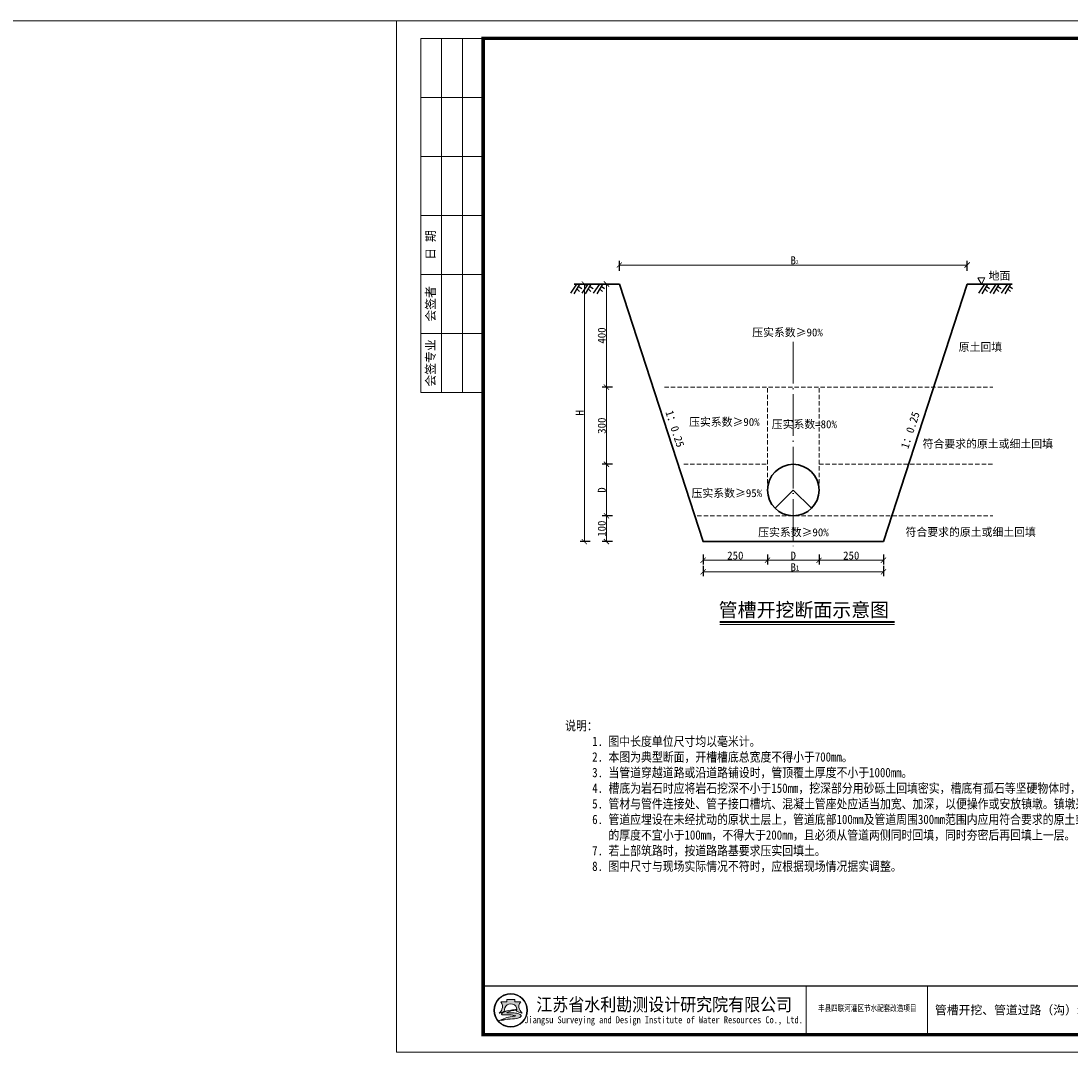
# Model space of a CAD drawing. Extents: x -27255 to 1448651, y 31034 to 8081248.
# Tile 32 of 256: x 583705 to 584008, y 3856936 to 3857233. Entities that reach past the tile are written whole.
import ezdxf
from ezdxf.enums import TextEntityAlignment as Align

# ---------------------------------------------------------------- set-up
doc = ezdxf.new("R2010")
doc.units = 0
doc.header["$PDMODE"] = 32
doc.header["$PDSIZE"] = 0.2
for name, pattern in [('ACAD_ISO03W100', [30, 12, -18]), ('ACAD_ISO04W100', [30, 24, -3, 0, -3]), ('HIDDEN', [0.375, 0.25, -0.125])]:
    doc.linetypes.add(name, pattern=pattern)
doc.layers.get('0').update_dxf_attribs({"linetype": 'CONTINUOUS'})
doc.layers.get('Defpoints').update_dxf_attribs({"linetype": 'CONTINUOUS'})
for name, color, linetype, lineweight in [('0 中心线', 1, 'ACAD_ISO04W100', 13), ('0 可见轮廓线', 2, 'CONTINUOUS', 30), ('0 标注', 7, 'CONTINUOUS', 13), ('0 细实线', 4, 'CONTINUOUS', 9), ('0 细虚线', 3, 'ACAD_ISO03W100', 9), ('0.09标注线', 3, 'CONTINUOUS', 9), ('0.13填充', 8, 'CONTINUOUS', 9), ('0.13文字', 3, 'CONTINUOUS', 13), ('图框', 7, 'CONTINUOUS', 20), ('文字', 7, 'CONTINUOUS', 15), ('细实线', 3, 'CONTINUOUS', 20), ('虚线', 251, 'HIDDEN', 15)]:
    doc.layers.add(name, color=color, linetype=linetype, lineweight=lineweight)
doc.layers.add('GCD', color=7, linetype='CONTINUOUS')
doc.styles.add('-仿宋_GB2312', font='FangSong_GB2312.ttf')
doc.styles.add('HZTXT', font='FangSong_GB2312.ttf', dxfattribs={"width": 0.8, "height": 2.5})
doc.styles.add('LYJFS', font='times.ttf', dxfattribs={"width": 0.7})
doc.styles.add('仿宋', font='FangSong_GB2312.ttf', dxfattribs={"width": 0.7})
doc.styles.add('宋体', font='FangSong_GB2312.ttf')
doc.dimstyles.new('副本 (2) STANDARD', dxfattribs={"dimscale": 0, "dimtxt": 2.3, "dimasz": 1.5, "dimexe": 1.25, "dimexo": 1.5, "dimgap": 0.2, "dimtad": 1, "dimdec": 1, "dimzin": 0, "dimdsep": 46, "dimtxsty": '-仿宋_GB2312', "dimblk": 'ARCHTICK', "dimcen": 0.09, "dimadec": 0, "dimazin": 0, "dimtfac": 1, "dimtdec": 1, "dimtix": 1, "dimtmove": 2, "dimatfit": 3, "dimfxl": 1.7, "dimfxlon": 1, "dimtolj": 1, "dimtzin": 0, "dimlwd": 9, "dimarcsym": 0})

# ---------------------------------------------------------------- blocks, each defined once
blk = doc.blocks.new('_ARCHTICK')
at = {"color": 0, "linetype": 'ByBlock', "const_width": 0.15}
blk.add_lwpolyline([(-0.5, -0.5), (0.5, 0.5)], dxfattribs=at)
blk = doc.blocks.new('*D5587')
at = {"layer": '0.09标注线', "color": 0, "lineweight": -2}
for p, q in [((583875.9442277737, 3857157.526601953), (583872.9942277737, 3857157.526601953)), ((583875.9442277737, 3857127.826601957), (583872.9942277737, 3857127.826601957))]:
    blk.add_line(p, q, dxfattribs=at)
at = {"layer": '0.09标注线', "color": 0, "lineweight": 9}
blk.add_line((583874.2442277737, 3857127.826601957), (583874.2442277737, 3857157.526601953), dxfattribs=at)
at = {"layer": 'Defpoints', "color": 0, "lineweight": 13}
for p in [(583874.2442277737, 3857157.526601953), (583877.9672190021, 3857157.526601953), (583887.6197190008, 3857127.826601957)]:
    blk.add_point(p, dxfattribs=at)
at = {"layer": '0.09标注线', "color": 0, "lineweight": 9, "xscale": 1.5, "yscale": 1.5, "zscale": 1.5}
for p, rotation in [((583874.2442277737, 3857157.526601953), 90), ((583874.2442277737, 3857127.826601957), 270)]:
    blk.add_blockref('_ARCHTICK', p, dxfattribs=dict(at, rotation=rotation))
at = {"layer": '0.09标注线', "color": 0, "insert": (583872.8942277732, 3857142.676601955), "char_height": 2.3, "attachment_point": 5, "rotation": 90, "style": '-仿宋_GB2312'}
blk.add_mtext('\\A1;400', dxfattribs=at)
blk = doc.blocks.new('*D5717')
at = {"layer": '0.09标注线', "color": 0, "lineweight": -2}
for p, q in [((583869.5713091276, 3857157.526601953), (583866.6213091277, 3857157.526601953)), ((583869.5713091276, 3857083.276601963), (583866.6213091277, 3857083.276601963))]:
    blk.add_line(p, q, dxfattribs=at)
at = {"layer": '0.09标注线', "color": 0, "lineweight": 9}
blk.add_line((583867.8713091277, 3857083.276601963), (583867.8713091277, 3857157.526601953), dxfattribs=at)
at = {"layer": 'Defpoints', "color": 0, "lineweight": 13}
for p in [(583867.8713091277, 3857157.526601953), (583877.9672190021, 3857157.526601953), (583902.098468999, 3857083.276601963)]:
    blk.add_point(p, dxfattribs=at)
at = {"layer": '0.09标注线', "color": 0, "lineweight": 9, "xscale": 1.5, "yscale": 1.5, "zscale": 1.5}
for p, rotation in [((583867.8713091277, 3857157.526601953), 90), ((583867.8713091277, 3857083.276601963), 270)]:
    blk.add_blockref('_ARCHTICK', p, dxfattribs=dict(at, rotation=rotation))
at = {"layer": '0.09标注线', "color": 0, "insert": (583866.5213091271, 3857120.401601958), "char_height": 2.3, "attachment_point": 5, "rotation": 90, "style": '-仿宋_GB2312'}
blk.add_mtext('\\A1;H', dxfattribs=at)
blk = doc.blocks.new('*D5718')
at = {"layer": '0.09标注线', "color": 0, "lineweight": -2}
for p, q in [((583875.9442277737, 3857127.826601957), (583872.9942277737, 3857127.826601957)), ((583875.9442277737, 3857105.55160196), (583872.9942277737, 3857105.55160196))]:
    blk.add_line(p, q, dxfattribs=at)
at = {"layer": '0.09标注线', "color": 0, "lineweight": 9}
blk.add_line((583874.2442277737, 3857127.826601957), (583874.2442277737, 3857105.55160196), dxfattribs=at)
at = {"layer": 'Defpoints', "color": 0, "lineweight": 13}
for p in [(583887.6197190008, 3857127.826601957), (583874.2442277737, 3857105.55160196), (583894.859094, 3857105.55160196)]:
    blk.add_point(p, dxfattribs=at)
at = {"layer": '0.09标注线', "color": 0, "lineweight": 9, "xscale": 1.5, "yscale": 1.5, "zscale": 1.5}
for p, rotation in [((583874.2442277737, 3857127.826601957), 90), ((583874.2442277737, 3857105.55160196), 270)]:
    blk.add_blockref('_ARCHTICK', p, dxfattribs=dict(at, rotation=rotation))
at = {"layer": '0.09标注线', "color": 0, "insert": (583872.8942277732, 3857116.689101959), "char_height": 2.3, "attachment_point": 5, "rotation": 90, "style": '-仿宋_GB2312'}
blk.add_mtext('\\A1;300', dxfattribs=at)
blk = doc.blocks.new('*D5719')
at = {"layer": '0.09标注线', "color": 0, "lineweight": -2}
for p, q in [((583875.9442277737, 3857105.55160196), (583872.9942277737, 3857105.55160196)), ((583875.9442277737, 3857090.701601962), (583872.9942277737, 3857090.701601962))]:
    blk.add_line(p, q, dxfattribs=at)
at = {"layer": '0.09标注线', "color": 0, "lineweight": 9}
blk.add_line((583874.2442277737, 3857105.55160196), (583874.2442277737, 3857090.701601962), dxfattribs=at)
at = {"layer": 'Defpoints', "color": 0, "lineweight": 13}
for p in [(583894.859094, 3857105.55160196), (583874.2442277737, 3857090.701601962), (583899.6853439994, 3857090.701601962)]:
    blk.add_point(p, dxfattribs=at)
at = {"layer": '0.09标注线', "color": 0, "lineweight": 9, "xscale": 1.5, "yscale": 1.5, "zscale": 1.5}
for p, rotation in [((583874.2442277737, 3857105.55160196), 90), ((583874.2442277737, 3857090.701601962), 270)]:
    blk.add_blockref('_ARCHTICK', p, dxfattribs=dict(at, rotation=rotation))
at = {"layer": '0.09标注线', "color": 0, "insert": (583872.8942277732, 3857098.126601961), "char_height": 2.3, "attachment_point": 5, "rotation": 90, "style": '-仿宋_GB2312'}
blk.add_mtext('\\A1;D', dxfattribs=at)
blk = doc.blocks.new('*D5720')
at = {"layer": '0.09标注线', "color": 0, "lineweight": -2}
for p, q in [((583875.9442277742, 3857090.701601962), (583872.9942277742, 3857090.701601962)), ((583875.9442277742, 3857083.276601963), (583872.9942277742, 3857083.276601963))]:
    blk.add_line(p, q, dxfattribs=at)
at = {"layer": '0.09标注线', "color": 0, "lineweight": 9}
blk.add_line((583874.2442277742, 3857090.701601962), (583874.2442277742, 3857083.276601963), dxfattribs=at)
at = {"layer": 'Defpoints', "color": 0, "lineweight": 13}
for p in [(583899.6853439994, 3857090.701601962), (583874.2442277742, 3857083.276601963), (583902.098468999, 3857083.276601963)]:
    blk.add_point(p, dxfattribs=at)
at = {"layer": '0.09标注线', "color": 0, "lineweight": 9, "xscale": 1.5, "yscale": 1.5, "zscale": 1.5}
for p, rotation in [((583874.2442277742, 3857090.701601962), 90), ((583874.2442277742, 3857083.276601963), 270)]:
    blk.add_blockref('_ARCHTICK', p, dxfattribs=dict(at, rotation=rotation))
at = {"layer": '0.09标注线', "color": 0, "insert": (583872.8942277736, 3857086.989101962), "char_height": 2.3, "attachment_point": 5, "rotation": 90, "style": '-仿宋_GB2312'}
blk.add_mtext('\\A1;100', dxfattribs=at)
blk = doc.blocks.new('*D5721')
at = {"layer": '0.09标注线', "color": 0, "lineweight": -2}
for p, q in [((583902.098468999, 3857079.591349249), (583902.098468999, 3857076.641349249)), ((583920.6609689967, 3857079.591349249), (583920.6609689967, 3857076.641349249))]:
    blk.add_line(p, q, dxfattribs=at)
at = {"layer": '0.09标注线', "color": 0, "lineweight": 9}
blk.add_line((583902.098468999, 3857077.891349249), (583920.6609689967, 3857077.891349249), dxfattribs=at)
at = {"layer": 'Defpoints', "color": 0, "lineweight": 13}
for p in [(583920.6609689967, 3857098.126601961), (583902.098468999, 3857083.276601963), (583920.6609689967, 3857077.891349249)]:
    blk.add_point(p, dxfattribs=at)
at = {"layer": '0.09标注线', "color": 0, "lineweight": 9, "xscale": 1.5, "yscale": 1.5, "zscale": 1.5, "rotation": 180}
blk.add_blockref('_ARCHTICK', (583902.098468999, 3857077.891349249), dxfattribs=at)
at = {"layer": '0.09标注线', "color": 0, "lineweight": 9, "xscale": 1.5, "yscale": 1.5, "zscale": 1.5}
blk.add_blockref('_ARCHTICK', (583920.6609689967, 3857077.891349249), dxfattribs=at)
at = {"layer": '0.09标注线', "color": 0, "insert": (583911.3797189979, 3857079.241349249), "char_height": 2.3, "attachment_point": 5, "style": '-仿宋_GB2312'}
blk.add_mtext('\\A1;250', dxfattribs=at)
blk = doc.blocks.new('*D5722')
at = {"layer": '0.09标注线', "color": 0, "lineweight": -2}
for p, q in [((583935.5109689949, 3857079.591349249), (583935.5109689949, 3857076.641349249)), ((583954.0734689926, 3857079.591349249), (583954.0734689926, 3857076.641349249))]:
    blk.add_line(p, q, dxfattribs=at)
at = {"layer": '0.09标注线', "color": 0, "lineweight": 9}
blk.add_line((583935.5109689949, 3857077.891349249), (583954.0734689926, 3857077.891349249), dxfattribs=at)
at = {"layer": 'Defpoints', "color": 0, "lineweight": 13}
for p in [(583935.5109689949, 3857098.126601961), (583954.0734689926, 3857083.276601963), (583954.0734689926, 3857077.891349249)]:
    blk.add_point(p, dxfattribs=at)
at = {"layer": '0.09标注线', "color": 0, "lineweight": 9, "xscale": 1.5, "yscale": 1.5, "zscale": 1.5, "rotation": 180}
blk.add_blockref('_ARCHTICK', (583935.5109689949, 3857077.891349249), dxfattribs=at)
at = {"layer": '0.09标注线', "color": 0, "lineweight": 9, "xscale": 1.5, "yscale": 1.5, "zscale": 1.5}
blk.add_blockref('_ARCHTICK', (583954.0734689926, 3857077.891349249), dxfattribs=at)
at = {"layer": '0.09标注线', "color": 0, "insert": (583944.7922189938, 3857079.241349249), "char_height": 2.3, "attachment_point": 5, "style": '-仿宋_GB2312'}
blk.add_mtext('\\A1;250', dxfattribs=at)
blk = doc.blocks.new('*D5588')
at = {"layer": '0.09标注线', "color": 0, "lineweight": -2}
for p, q in [((583902.098468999, 3857076.243453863), (583902.098468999, 3857073.293453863)), ((583954.0734689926, 3857076.243453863), (583954.0734689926, 3857073.293453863))]:
    blk.add_line(p, q, dxfattribs=at)
at = {"layer": '0.09标注线', "color": 0, "lineweight": 9}
blk.add_line((583902.098468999, 3857074.543453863), (583954.0734689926, 3857074.543453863), dxfattribs=at)
at = {"layer": 'Defpoints', "color": 0, "lineweight": 13}
for p in [(583902.098468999, 3857083.276601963), (583954.0734689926, 3857083.276601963), (583954.0734689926, 3857074.543453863)]:
    blk.add_point(p, dxfattribs=at)
at = {"layer": '0.09标注线', "color": 0, "lineweight": 9, "xscale": 1.5, "yscale": 1.5, "zscale": 1.5, "rotation": 180}
blk.add_blockref('_ARCHTICK', (583902.098468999, 3857074.543453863), dxfattribs=at)
at = {"layer": '0.09标注线', "color": 0, "lineweight": 9, "xscale": 1.5, "yscale": 1.5, "zscale": 1.5}
blk.add_blockref('_ARCHTICK', (583954.0734689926, 3857074.543453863), dxfattribs=at)
at = {"layer": '0.09标注线', "color": 0, "insert": (583928.0859689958, 3857075.893453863), "char_height": 2.3, "attachment_point": 5, "style": '-仿宋_GB2312'}
blk.add_mtext('\\A1;B', dxfattribs=at)
blk = doc.blocks.new('*D5589')
at = {"layer": '0.09标注线', "color": 0, "lineweight": -2}
for p, q in [((583877.9672190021, 3857161.296326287), (583877.9672190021, 3857164.246326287)), ((583978.2047189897, 3857161.296326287), (583978.2047189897, 3857164.246326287))]:
    blk.add_line(p, q, dxfattribs=at)
at = {"layer": '0.09标注线', "color": 0, "lineweight": 9}
blk.add_line((583877.9672190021, 3857162.996326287), (583978.2047189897, 3857162.996326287), dxfattribs=at)
at = {"layer": 'Defpoints', "color": 0, "lineweight": 13}
for p in [(583978.2047189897, 3857162.996326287), (583877.9672190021, 3857157.526601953), (583978.2047189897, 3857157.526601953)]:
    blk.add_point(p, dxfattribs=at)
at = {"layer": '0.09标注线', "color": 0, "lineweight": 9, "xscale": 1.5, "yscale": 1.5, "zscale": 1.5, "rotation": 180}
blk.add_blockref('_ARCHTICK', (583877.9672190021, 3857162.996326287), dxfattribs=at)
at = {"layer": '0.09标注线', "color": 0, "lineweight": 9, "xscale": 1.5, "yscale": 1.5, "zscale": 1.5}
blk.add_blockref('_ARCHTICK', (583978.2047189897, 3857162.996326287), dxfattribs=at)
at = {"layer": '0.09标注线', "color": 0, "insert": (583928.0859689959, 3857164.346326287), "char_height": 2.3, "attachment_point": 5, "style": '-仿宋_GB2312'}
blk.add_mtext('\\A1;B', dxfattribs=at)
blk = doc.blocks.new('*D5723')
at = {"layer": '0.09标注线', "color": 0, "lineweight": -2}
for p, q in [((583920.6609689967, 3857079.591349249), (583920.6609689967, 3857076.641349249)), ((583935.5109689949, 3857079.591349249), (583935.5109689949, 3857076.641349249))]:
    blk.add_line(p, q, dxfattribs=at)
at = {"layer": '0.09标注线', "color": 0, "lineweight": 9}
blk.add_line((583920.6609689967, 3857077.891349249), (583935.5109689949, 3857077.891349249), dxfattribs=at)
at = {"layer": 'Defpoints', "color": 0, "lineweight": 13}
for p in [(583920.6609689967, 3857098.126601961), (583935.5109689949, 3857098.126601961), (583935.5109689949, 3857077.891349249)]:
    blk.add_point(p, dxfattribs=at)
at = {"layer": '0.09标注线', "color": 0, "lineweight": 9, "xscale": 1.5, "yscale": 1.5, "zscale": 1.5, "rotation": 180}
blk.add_blockref('_ARCHTICK', (583920.6609689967, 3857077.891349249), dxfattribs=at)
at = {"layer": '0.09标注线', "color": 0, "lineweight": 9, "xscale": 1.5, "yscale": 1.5, "zscale": 1.5}
blk.add_blockref('_ARCHTICK', (583935.5109689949, 3857077.891349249), dxfattribs=at)
at = {"layer": '0.09标注线', "color": 0, "insert": (583928.0859689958, 3857079.241349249), "char_height": 2.3, "attachment_point": 5, "style": '-仿宋_GB2312'}
blk.add_mtext('\\A1;D', dxfattribs=at)
blk = doc.blocks.new('d4trtg')
h = blk.add_hatch(color=152)
h.dxf.hatch_style = 1
h.paths.add_polyline_path([(654246.3193193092, 3899725.409078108, 1), (654149.4769673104, 3899725.409078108, 1)])
h.paths.add_polyline_path([(654244.689577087, 3899725.409078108, 1), (654151.1067095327, 3899725.409078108, 1)], flags=16)
h = blk.add_hatch(color=152)
h.dxf.hatch_style = 1
edge = h.paths.add_edge_path()
edge.add_arc((654216.7300615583, 3899701.144012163), 14.62686968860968, 43.31770961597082, 70.37003522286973)
edge.add_arc((654202.9245894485, 3899662.43781051), 55.72140833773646, 70.37003522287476, 84.52854590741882)
edge.add_arc((654197.052297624, 3899601.131590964), 117.3082280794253, 84.5285459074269, 95.17746754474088)
edge.add_arc((654198.4691254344, 3899704.113250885), 18.32576248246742, 111.7965680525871, 130.9174013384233, ccw=False)
edge.add_arc((654217.4394684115, 3899656.675769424), 69.41576698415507, 98.84274785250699, 111.79656805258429, ccw=False)
edge.add_arc((654228.1102754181, 3899588.085080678), 138.8315339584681, 95.21036804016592, 98.84274785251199, ccw=False)
edge.add_ellipse((654197.8981433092, 3899728.334977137), major_axis=(-17.7501498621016, 0), ratio=0.8776980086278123, start_angle=172.6538623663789, end_angle=176.9129867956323)
edge.add_arc((654213.8325542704, 3899624.955280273), 102.5563365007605, 88.99992913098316, 98.52267106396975)
edge.add_arc((654209.8965974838, 3899651.220285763), 75.99805588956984, 98.5226710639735, 116.8491039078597)
edge.add_arc((654181.1331357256, 3899708.041207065), 12.31168505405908, 116.8491039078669, 139.2900683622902)
edge.add_arc((654173.2830714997, 3899714.795695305), 1.955690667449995, 139.2900683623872, 263.050638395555)
edge.add_arc((654175.1158058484, 3899729.831970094), 17.10324739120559, 263.0506383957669, 272.136251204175)
edge.add_arc((654186.8001782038, 3899416.594006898), 296.3525647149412, 88.46268833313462, 92.13625120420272, ccw=False)
edge.add_arc((654193.3818121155, 3899661.833379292), 51.02489061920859, 68.07113774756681, 88.46268833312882, ccw=False)
edge.add_arc((654234.506227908, 3899496.08092722), 214.2253735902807, 95.91294384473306, 98.79521578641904)
edge.add_arc((654220.8241236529, 3899584.51078353), 124.7433113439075, 98.79521578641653, 117.8496747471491)
edge.add_arc((654806.2087627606, 3897318.850026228), 2461.597634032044, 104.7703900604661, 105.15790668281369, ccw=False)
edge.add_line((654178.6340996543, 3899699.104834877), (654170.5934602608, 3899695.844113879))
edge.add_arc((654384.3496151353, 3898723.49134639), 995.5709910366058, 100.90627282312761, 102.39834375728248, ccw=False)
edge.add_line((654195.9846486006, 3899701.080338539), (654189.8745459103, 3899699.193213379))
edge.add_arc((654166.7652083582, 3899985.305806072), 287.044347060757, 274.6177604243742, 279.6944367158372)
edge.add_arc((654207.3949546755, 3899747.472955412), 45.76599921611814, 279.694436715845, 287.6119267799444)
edge.add_arc((654216.243616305, 3899719.598572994), 16.52082853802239, 287.6119267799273, 311.5140981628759)
edge.add_arc((654225.3686800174, 3899709.289677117), 2.753471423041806, 311.5140981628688, 403.3177096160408)
edge = h.paths.add_edge_path()
edge.add_arc((654242.1391779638, 3899736.786777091), 20.67819482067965, 138.9741968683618, 204.1180883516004, ccw=False)
edge.add_line((654226.5392573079, 3899750.359920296), (654209.5567490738, 3899750.359920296))
edge.add_line((654209.5567490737, 3899750.359920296), (654209.5567490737, 3899756.23053299))
edge.add_line((654209.5567490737, 3899756.23053299), (654186.2395375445, 3899756.23053299))
edge.add_line((654186.2395375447, 3899756.23053299), (654186.2395375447, 3899750.359920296))
edge.add_line((654186.2395375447, 3899750.359920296), (654169.2570293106, 3899750.359920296))
edge.add_arc((654153.6571086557, 3899736.786777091), 20.67819482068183, -24.118088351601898, 41.0258031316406, ccw=False)
edge.add_arc((654138.2813983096, 3899743.670490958), 37.52449961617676, 314.34412131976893, 335.8819116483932, ccw=False)
edge.add_arc((654157.8406418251, 3899747.198545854), 31.08765203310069, 282.3877277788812, 290.1465811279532)
edge.add_arc((654127.1774852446, 3899830.778947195), 120.1152469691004, 290.1465811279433, 296.6495194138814)
edge.add_ellipse((654197.8981433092, 3899728.334977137), major_axis=(-17.7501498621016, 0), ratio=0.8776980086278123, start_angle=176.9129867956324, end_angle=378.37473811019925, ccw=False)
edge.add_ellipse((654197.8981433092, 3899728.334977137), major_axis=(-17.7501498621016, 0), ratio=0.8776980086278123, start_angle=172.653862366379, end_angle=176.9129867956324, ccw=False)
edge.add_ellipse((654197.8981433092, 3899728.334977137), major_axis=(-17.7501498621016, 0), ratio=0.8776980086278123, start_angle=161.6252618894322, end_angle=172.653862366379, ccw=False)
edge.add_arc((654268.6188013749, 3899830.778947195), 120.1152469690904, 243.3504805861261, 249.853418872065)
edge.add_arc((654237.9556447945, 3899747.198545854), 31.08765203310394, 249.8534188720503, 257.61227222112)
edge.add_arc((654257.5148883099, 3899743.670490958), 37.52449961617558, 204.1180883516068, 225.6558786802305, ccw=False)
at = {"lineweight": 0}
for p, q in [((653868.4004973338, 3899605.327936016), (653868.4004973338, 3902577.336202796)), ((653868.4004973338, 3902577.336202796), (658071.2404705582, 3902577.336202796)), ((658071.2404705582, 3902577.336202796), (658071.2404705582, 3899605.327936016)), ((658021.2066613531, 3899725.409078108), (655949.806960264, 3899725.409078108)), ((658071.2404705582, 3899605.327936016), (653868.4004973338, 3899605.327936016))]:
    blk.add_line(p, q, dxfattribs=at)
for p, q in [((654118.5695433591, 3902527.302393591), (653938.4478302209, 3902527.302393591)), ((653938.4478302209, 3902527.302393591), (653938.4478302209, 3901506.612685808)), ((653998.488401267, 3902527.302393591), (653998.488401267, 3901506.612685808)), ((654058.528972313, 3902527.302393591), (654058.528972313, 3901506.612685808)), ((654118.5695433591, 3902357.187442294), (653938.4478302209, 3902357.187442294)), ((654118.5695433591, 3902187.072490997), (653938.4478302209, 3902187.072490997)), ((654118.5695433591, 3902016.9575397), (653938.4478302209, 3902016.9575397)), ((654118.5695433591, 3901846.842588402), (653938.4478302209, 3901846.842588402)), ((654118.5695433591, 3901676.727637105), (653938.4478302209, 3901676.727637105)), ((654118.5695433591, 3901506.612685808), (653938.4478302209, 3901506.612685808)), ((655049.1983945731, 3899795.456410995), (655049.1983945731, 3899655.361745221)), ((655399.4350590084, 3899795.456410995), (655399.4350590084, 3899655.361745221)), ((655949.806960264, 3899795.456410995), (655949.806960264, 3899655.361745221)), ((656209.9827681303, 3899795.456410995), (656209.9827681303, 3899655.361745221)), ((656400.1112431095, 3899795.456410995), (656400.1112431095, 3899655.361745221)), ((656590.2397180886, 3899795.456410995), (656590.2397180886, 3899655.361745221)), ((656780.3681930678, 3899795.456410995), (656780.3681930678, 3899655.361745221)), ((656970.496668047, 3899795.456410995), (656970.496668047, 3899655.361745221)), ((657160.6251430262, 3899795.456410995), (657160.6251430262, 3899655.361745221)), ((657350.7536180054, 3899795.456410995), (657350.7536180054, 3899655.361745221)), ((657530.8753311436, 3899795.456410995), (657530.8753311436, 3899655.361745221)), ((657700.9902824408, 3899725.409078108), (657700.9902824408, 3899655.361745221))]:
    blk.add_line(p, q)
at = {"lineweight": 0, "const_width": 10.0067618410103}
blk.add_lwpolyline([(654118.5695433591, 3902527.302393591), (658021.2066613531, 3902527.302393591), (658021.2066613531, 3899655.361745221), (654118.5695433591, 3899655.361745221)], close=True, dxfattribs=at)
at = {"lineweight": 0, "const_width": 4.002704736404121}
blk.add_lwpolyline([(658021.2066613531, 3899795.456410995), (654118.5695433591, 3899795.456410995)], dxfattribs=at)
at = {"color": 152}
for points in [[(654181.0529832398, 3899723.423913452, -0.02838203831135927), (654168.5479460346, 3899718.013005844, -0.03386732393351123), (654164.5097554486, 3899716.834668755, 0.09425397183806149), (654172.5302050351, 3899728.337281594, 0.2921547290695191), (654169.2570293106, 3899750.359920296), (654186.2395375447, 3899750.359920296), (654186.2395375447, 3899756.23053299), (654209.5567490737, 3899756.23053299), (654209.5567490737, 3899750.359920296), (654226.5392573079, 3899750.359920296, 0.29215472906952), (654223.2660815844, 3899728.337281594, 0.09425397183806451), (654231.2865311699, 3899716.834668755, -0.03386732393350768), (654227.2483405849, 3899718.013005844, -0.02838203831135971), (654214.7433033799, 3899723.423913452)], [(654215.6225359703, 3899727.495994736, 0.04157472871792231), (654198.6336295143, 3899726.379117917, 0.08013502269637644), (654175.5726574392, 3899719.025681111, 0.09823132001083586), (654171.8006163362, 3899716.071255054, 0.599439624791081), (654173.0464484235, 3899712.85437217, 0.03966424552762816), (654175.7533461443, 3899712.7406093, -0.01603031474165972), (654194.7507043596, 3899712.839904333, -0.08921046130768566), (654212.4373190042, 3899709.166529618, 0.01257694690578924), (654201.7504573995, 3899707.787257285, 0.08333285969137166), (654162.549863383, 3899694.805861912, -0.001690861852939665), (654178.6340996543, 3899699.104834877), (654170.5934602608, 3899695.844113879, -0.006510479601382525), (654195.9846486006, 3899701.080338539), (654189.8745459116, 3899699.193213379, 0.02215480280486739), (654215.101659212, 3899702.360502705, 0.03456031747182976), (654221.242295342, 3899703.852113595, 0.1046726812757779), (654227.1936927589, 3899707.227897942, 0.4234638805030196), (654227.3719977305, 3899711.178677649, 0.1185893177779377), (654221.6438736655, 3899714.920795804, 0.06185687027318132), (654208.2376153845, 3899717.905342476, 0.04649815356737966), (654186.4662944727, 3899717.961197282, -0.08362449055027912), (654191.6645458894, 3899721.128869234, -0.05658197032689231), (654206.7686614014, 3899725.266458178, -0.01585057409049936), (654215.5025964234, 3899726.342960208)]]:
    blk.add_lwpolyline(points, format="xyb", dxfattribs=at)
for radius in [48.42117599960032, 46.79143377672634]:
    blk.add_circle((654197.8981433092, 3899725.409078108), radius, dxfattribs=at)
blk.add_arc((654217.4394684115, 3899656.675769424), 69.41576698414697, 98.8427478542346, 111.796568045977, dxfattribs=at)
for start_param, end_param in [(2.820892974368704, 6.603884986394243), (3.013378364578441, 3.087714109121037)]:
    blk.add_ellipse((654197.8981433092, 3899728.334977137), major_axis=(-17.7501498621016, 0), ratio=0.8776980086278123, start_param=start_param, end_param=end_param, dxfattribs=at)
at = {"style": '宋体'}
for s, height, width, p in [('江苏省水利勘测设计研究院有限公司', 37.52535690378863, 0.9, (654640.1952124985, 3899742.929376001)), ('丰县四联河灌区节水配套改造项目', 18.01217131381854, 0.75, (655225.535190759, 3899732.299860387)), ('Jiangsu Surveying and Design Institute of Water Resources Co., Ltd.', 20.0135236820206, 0.8, (654638.4727689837, 3899695.522921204))]:
    blk.add_text(s, height=height, dxfattribs=dict(at, width=width)).set_placement(p, align=Align.MIDDLE)
at = {"style": 'LYJFS'}
for s, p in [('（阶段）', (656038.2059940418, 3899760.432744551)), ('（专业）', (656038.2059940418, 3899690.385411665))]:
    blk.add_text(s, height=25.01690460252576, dxfattribs=at).set_placement(p, align=Align.MIDDLE_CENTER)
at = {"style": '仿宋'}
blk.add_text('2018.05', height=25.01690460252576, dxfattribs=at).set_placement((657440.8144745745, 3899690.385411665), align=Align.MIDDLE)
at = {"char_height": 25.01690460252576, "attachment_point": 5, "rotation": 90, "style": '宋体'}
for s, insert in [('日 期', (653968.468115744, 3901931.900064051)), ('会签者', (653968.468115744, 3901761.785112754)), ('会签专业', (653968.468115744, 3901591.670161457))]:
    blk.add_mtext(s, dxfattribs=dict(at, insert=insert))
at = {"char_height": 25.01690460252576, "attachment_point": 5, "style": '宋体'}
for s, insert in [('设计', (656143.9596908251, 3899760.432744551)), ('批 准', (656305.0470056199, 3899760.432744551)), ('审 查', (656684.609041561, 3899760.165426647)), ('校 核', (656875.0849735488, 3899760.865852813)), ('设 计', (657065.2829399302, 3899761.366681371)), ('制 图', (657254.8554836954, 3899760.211836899)), ('日 期', (657440.8144745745, 3899760.432744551)), ('甲级设计证书编号A132012666', (657776.0409962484, 3899760.432744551)), ('图 号', (657615.9328067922, 3899690.385411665))]:
    blk.add_mtext(s, dxfattribs=dict(at, insert=insert))

msp = doc.modelspace()

# ---------------------------------------------------------------- linework, layer by layer
at = {"layer": '0 中心线', "ltscale": 0.5}
msp.add_line((583928.0859689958, 3857140.825458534), (583928.0859689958, 3857080.703865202), dxfattribs=at)
at = {"layer": '0 可见轮廓线'}
for points in [[(583864.9734690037, 3857157.526601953), (583877.9672190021, 3857157.526601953)], [(583877.9672190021, 3857157.526601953), (583902.098468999, 3857083.276601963), (583954.0734689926, 3857083.276601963)], [(583978.2047189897, 3857157.526601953), (583954.0734689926, 3857083.276601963)], [(583978.2047189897, 3857157.526601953), (583991.198468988, 3857157.526601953)]]:
    msp.add_lwpolyline(points, dxfattribs=at)
msp.add_circle((583928.0859689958, 3857098.126601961), 7.424999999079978, dxfattribs=at)
at = {"layer": '0 细实线'}
msp.add_lwpolyline([(583983.3040527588, 3857159.297753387), (583981.2464887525, 3857159.297753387), (583982.2938924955, 3857157.526601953)], close=True, dxfattribs=at)
at = {"layer": '0 细虚线'}
for q in [(583922.8357011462, 3857092.876334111), (583933.3362368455, 3857092.876334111)]:
    msp.add_line((583928.0859689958, 3857098.126601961), q, dxfattribs=at)
at = {"layer": '0.13填充', "color": 7, "lineweight": 40, "ltscale": 0.005}
msp.add_line((583957.30665659, 3857060.057936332), (583906.8742189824, 3857060.057936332), dxfattribs=at)
at = {"layer": '0.13填充', "color": 7, "ltscale": 0.005}
msp.add_line((583957.30665659, 3857059.344478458), (583906.8742189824, 3857059.344478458), dxfattribs=at)
at = {"layer": '0.13文字', "linetype": 'Continuous', "lineweight": 13}
msp.add_line((580415.3193357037, 3857233.342396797), (587865.8902504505, 3857233.342396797), dxfattribs=at)
at = {"layer": 'GCD', "color": 3, "lineweight": -3, "flags": 128}
for points in [[(583865.6298587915, 3857157.526601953), (583863.8632534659, 3857154.853395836)], [(583866.5000328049, 3857157.526601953), (583864.8651892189, 3857154.66900473)], [(583868.8995459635, 3857157.526601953), (583867.132940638, 3857154.853395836)], [(583869.7697199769, 3857157.526601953), (583868.1348763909, 3857154.66900473)], [(583872.2218665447, 3857157.526601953), (583870.4552612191, 3857154.853395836)], [(583873.0920405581, 3857157.526601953), (583871.4571969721, 3857154.66900473)], [(583983.2121817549, 3857157.526601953), (583981.4455764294, 3857154.853395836)], [(583984.0823557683, 3857157.526601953), (583982.4475121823, 3857154.66900473)], [(583986.481868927, 3857157.526601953), (583984.7152636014, 3857154.853395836)], [(583987.3520429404, 3857157.526601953), (583985.7171993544, 3857154.66900473)], [(583989.8041895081, 3857157.526601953), (583988.0375841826, 3857154.853395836)], [(583990.6743635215, 3857157.526601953), (583989.0395199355, 3857154.66900473)], [(583865.6826110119, 3857156.097803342), (583866.5000328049, 3857155.354029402)], [(583866.1313848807, 3857156.882230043), (583867.1065645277, 3857156.197208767)], [(583868.9522981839, 3857156.097803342), (583869.7697199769, 3857155.354029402)], [(583869.4010720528, 3857156.882230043), (583870.3762516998, 3857156.197208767)], [(583872.2746187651, 3857156.097803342), (583873.0920405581, 3857155.354029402)], [(583872.723392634, 3857156.882230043), (583873.6985722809, 3857156.197208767)], [(583983.2649339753, 3857156.097803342), (583984.0823557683, 3857155.354029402)], [(583983.7137078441, 3857156.882230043), (583984.6888874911, 3857156.197208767)], [(583986.5346211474, 3857156.097803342), (583987.3520429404, 3857155.354029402)], [(583986.9833950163, 3857156.882230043), (583987.9585746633, 3857156.197208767)], [(583989.8569417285, 3857156.097803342), (583990.6743635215, 3857155.354029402)], [(583990.3057155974, 3857156.882230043), (583991.2808952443, 3857156.197208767)]]:
    msp.add_lwpolyline(points, dxfattribs=at)
at = {"layer": '虚线', "color": 7, "lineweight": 15, "ltscale": 5}
for p, q in [((583890.9609690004, 3857127.826601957), (583985.63427889, 3857127.826601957)), ((583920.6609689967, 3857098.126601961), (583920.6609689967, 3857127.826601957)), ((583935.5109689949, 3857098.126601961), (583935.5109689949, 3857127.826601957)), ((583896.5297189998, 3857105.55160196), (583920.6609689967, 3857105.55160196)), ((583935.5109689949, 3857105.55160196), (583985.63427889, 3857105.55160196)), ((583900.4278439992, 3857090.701601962), (583985.63427889, 3857090.701601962))]:
    msp.add_line(p, q, dxfattribs=at)

# ---------------------------------------------------------------- block references
at = {"layer": '图框', "xscale": 0.09999999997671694, "yscale": 0.1000000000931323, "zscale": 0.1}
msp.add_blockref('d4trtg', (518426.8616110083, 3466975.608413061), dxfattribs=at)

# ---------------------------------------------------------------- texts
at = {"layer": '0 标注', "color": 3, "style": 'HZTXT', "width": 0.8}
msp.add_text('2', height=1.113728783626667, dxfattribs=at).set_placement((583928.8516294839, 3857163.301182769))
at = {"layer": '0.09标注线', "color": 7, "style": '-仿宋_GB2312'}
for s, p in [('压实系数≥90%%%', (583916.2553901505, 3857142.424570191)), ('原土回填', (583975.7733641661, 3857138.208500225)), ('压实系数≥90%%%', (583898.0508077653, 3857116.60176726)), ('压实系数=80%%%', (583921.8774410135, 3857115.955876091)), ('符合要求的原土或细土回填', (583965.3601943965, 3857110.319853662)), ('压实系数≥95%%%', (583898.7651050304, 3857096.099217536)), ('符合要求的原土或细土回填', (583960.4368528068, 3857084.882015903)), ('压实系数≥90%%%', (583917.9624018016, 3857084.805384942))]:
    msp.add_text(s, height=2.296, dxfattribs=at).set_placement(p)
for rotation, p in [(288.0041616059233, (583891.2076208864, 3857120.634772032)), (71.9958383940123, (583961.1980699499, 3857109.854439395))]:
    msp.add_text('1：0.25', height=2.296, rotation=rotation, dxfattribs=at).set_placement(p)
at = {"layer": '0.09标注线', "style": 'HZTXT', "width": 0.8}
msp.add_text('1', height=1.484999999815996, dxfattribs=at).set_placement((583928.821222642, 3857074.925008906))
at = {"layer": '0.09标注线', "color": 7, "insert": (583984.3863574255, 3857161.038703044), "char_height": 2.296, "width": 21.05966858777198, "attachment_point": 1, "style": '-仿宋_GB2312'}
msp.add_mtext('地面', dxfattribs=at)
at = {"layer": '0.13文字', "linetype": 'Continuous', "lineweight": 13, "insert": (583967.2165819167, 3856949.476033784), "char_height": 2.5, "width": 66.66109248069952, "attachment_point": 1, "style": 'LYJFS'}
msp.add_mtext('{\\fFangSong_GB2312|b0|i0|c134|p49;\\W1; 管槽开挖、管道过路（沟）示意图}', dxfattribs=at)
at = {"layer": '文字', "color": 7, "style": '-仿宋_GB2312'}
msp.add_text('管槽开挖断面示意图', height=4, dxfattribs=at).set_placement((583906.5892109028, 3857061.593207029))
at = {"layer": '细实线', "color": 7, "insert": (583862.3241447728, 3857031.55204706), "char_height": 2.7, "width": 214.1409801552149, "attachment_point": 1, "style": '-仿宋_GB2312'}
msp.add_mtext('{\\W0.85;说明：\\P     1. 图中长度单位尺寸均以毫米计。\\P     2. 本图为典型断面，开槽槽底总宽度不得小于700mm。\\P     3. 当管道穿越道路或沿道路铺设时，管顶覆土厚度不小于1000mm。\\P     4. 槽底为岩石时应将岩石挖深不小于150mm，挖深部分用砂砾土回填密实，槽底有孤石等坚硬物体时，必须清除后用砂砾土回填处理。\\P     5. 管材与管件连接处、管子接口槽坑、混凝土管座处应适当加宽、加深，以便操作或安放镇墩。镇墩采用C25混凝土浇筑。\\P     6. 管道应埋设在未经扰动的原状土层上，管道底部100mm及管道周围300mm范围内应用符合要求的原土或细土回填，每次回填密实后\\P        的厚度不宜小于100mm，不得大于200mm，且必须从管道两侧同时回填，同时夯密后再回填上一层。\\P     7. 若上部筑路时，按道路路基要求压实回填土。\\P     8. 图中尺寸与现场实际情况不符时，应根据现场情况据实调整。}', dxfattribs=at)

# ---------------------------------------------------------------- dimensions: what is measured, and where the dimension line sits
at = {"layer": '0.09标注线'}
for base, p1, p2, text, picture, middle in [((583978.2047189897, 3857162.996326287), (583877.9672190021, 3857157.526601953), (583978.2047189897, 3857157.526601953), 'B', '*D5589', (583928.0859689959, 3857164.346326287)), ((583935.5109689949, 3857077.891349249), (583920.6609689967, 3857098.126601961), (583935.5109689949, 3857098.126601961), 'D', '*D5723', (583928.0859689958, 3857079.241349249)), ((583954.0734689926, 3857074.543453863), (583902.098468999, 3857083.276601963), (583954.0734689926, 3857083.276601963), 'B', '*D5588', (583928.0859689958, 3857075.893453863))]:
    dim = msp.add_linear_dim(base=base, p1=p1, p2=p2, text=text, dimstyle='副本 (2) STANDARD', override={"dimscale": 1, "dimtxt": 2.3, "dimdec": 0, "dimlfac": 13.46801346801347}, dxfattribs=at)
    dim.commit()
    dim.dimension.update_dxf_attribs({"geometry": picture, "text_midpoint": middle})
for base, p1, p2, text, picture, middle in [((583867.8713091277, 3857157.526601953), (583902.098468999, 3857083.276601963), (583877.9672190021, 3857157.526601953), 'H', '*D5717', (583866.5213091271, 3857120.401601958)), ((583874.2442277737, 3857090.701601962), (583894.859094, 3857105.55160196), (583899.6853439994, 3857090.701601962), 'D', '*D5719', (583872.8942277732, 3857098.126601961))]:
    dim = msp.add_linear_dim(base=base, p1=p1, p2=p2, angle=90, text=text, dimstyle='副本 (2) STANDARD', override={"dimscale": 1, "dimtxt": 2.3, "dimdec": 0, "dimlfac": 13.46801346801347}, dxfattribs=at)
    dim.commit()
    dim.dimension.update_dxf_attribs({"geometry": picture, "text_midpoint": middle})
for base, p1, p2, picture, middle in [((583874.2442277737, 3857157.526601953), (583887.6197190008, 3857127.826601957), (583877.9672190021, 3857157.526601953), '*D5587', (583872.8942277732, 3857142.676601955)), ((583874.2442277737, 3857105.55160196), (583887.6197190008, 3857127.826601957), (583894.859094, 3857105.55160196), '*D5718', (583872.8942277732, 3857116.689101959)), ((583874.2442277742, 3857083.276601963), (583899.6853439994, 3857090.701601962), (583902.098468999, 3857083.276601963), '*D5720', (583872.8942277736, 3857086.989101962))]:
    dim = msp.add_linear_dim(base=base, p1=p1, p2=p2, angle=90, dimstyle='副本 (2) STANDARD', override={"dimscale": 1, "dimtxt": 2.3, "dimdec": 0, "dimlfac": 13.46801346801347}, dxfattribs=at)
    dim.commit()
    dim.dimension.update_dxf_attribs({"geometry": picture, "text_midpoint": middle})
for base, p1, p2, picture, middle in [((583920.6609689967, 3857077.891349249), (583902.098468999, 3857083.276601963), (583920.6609689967, 3857098.126601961), '*D5721', (583911.3797189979, 3857079.241349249)), ((583954.0734689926, 3857077.891349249), (583935.5109689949, 3857098.126601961), (583954.0734689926, 3857083.276601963), '*D5722', (583944.7922189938, 3857079.241349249))]:
    dim = msp.add_linear_dim(base=base, p1=p1, p2=p2, dimstyle='副本 (2) STANDARD', override={"dimscale": 1, "dimtxt": 2.3, "dimdec": 0, "dimlfac": 13.46801346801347}, dxfattribs=at)
    dim.commit()
    dim.dimension.update_dxf_attribs({"geometry": picture, "text_midpoint": middle})

doc.saveas('drawing.dxf')
